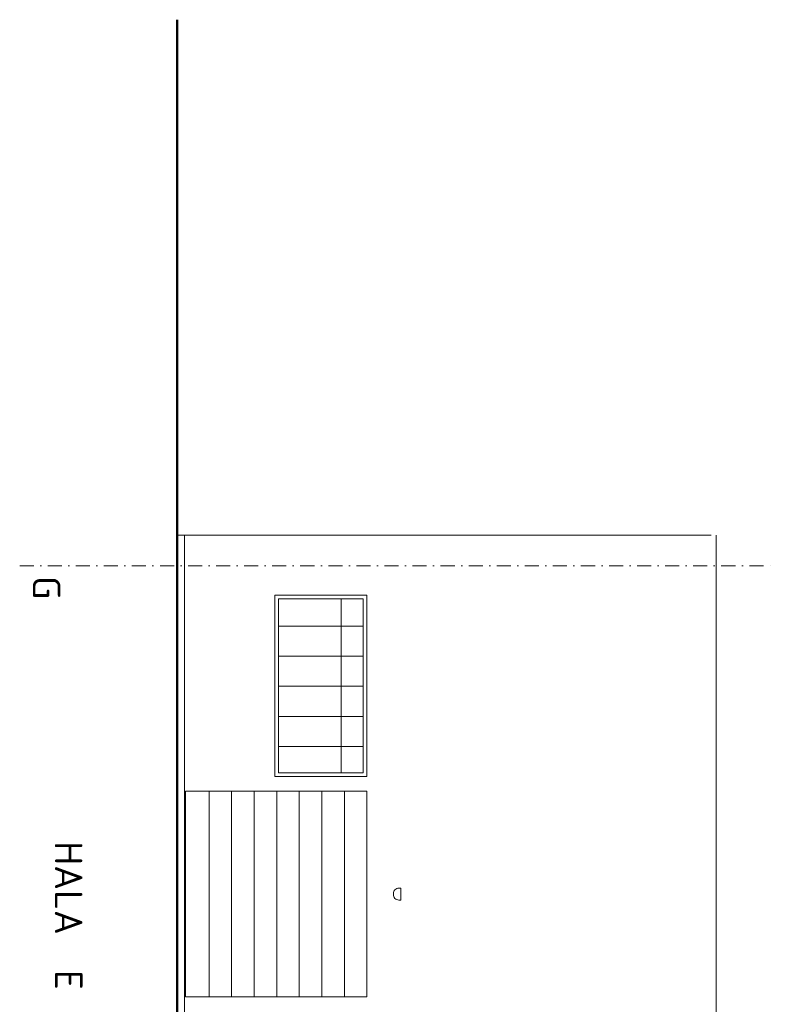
# Model space of a CAD drawing. Header units: millimetres. Extents: x -796345 to 3713765, y -2985421 to 2187451.
# Tile 109 of 256: x -29905 to -9440, y 87720 to 114438. Entities that reach past the tile are written whole.
import ezdxf

# ---------------------------------------------------------------- set-up
doc = ezdxf.new("R2010")
doc.units = ezdxf.units.MM
for name, pattern in [('CENTERX2', [101.6, 63.5, -12.7, 12.7, -12.7]), ('DASHDOT', [25.4, 12.7, -6.35, 0, -6.35]), ('HIDDEN', [9.525, 6.35, -3.175])]:
    doc.linetypes.add(name, pattern=pattern)
for name, color, linetype, lineweight in [('A99_N_kce-pohl', 1, 'Continuous', 9), ('A99_N_osy', 1, 'CENTERX2', 9), ('A99_N_txt-popis-200', 240, 'Continuous', 5), ('A99_S_kce-pohl', 7, 'Continuous', 5)]:
    doc.layers.add(name, color=color, linetype=linetype, lineweight=lineweight)
doc.styles.add('ad_popis 100', font='isocpeur.ttf', dxfattribs={"height": 200})

msp = doc.modelspace()

# ---------------------------------------------------------------- linework, layer by layer
at = {"layer": 'A99_N_kce-pohl', "color": 7, "linetype": 'HIDDEN', "lineweight": 5, "ltscale": 20}
msp.add_line((-25425, 5915.1), (-25425, 100450), dxfattribs=at)
at = {"layer": 'A99_N_kce-pohl', "color": 7, "lineweight": 50}
msp.add_lwpolyline([(-25695, 24515), (-25625, 24515), (-25625, 114437.5)], dxfattribs=at)
at = {"layer": 'A99_N_osy', "color": 5, "linetype": 'DASHDOT', "lineweight": 9, "ltscale": 30}
msp.add_lwpolyline([(-29905, 99620), (-9440, 99620)], dxfattribs=at)
at = {"layer": 'A99_S_kce-pohl'}
msp.add_line((-11125, 100450), (-25625, 100450), dxfattribs=at)
at = {"layer": 'A99_S_kce-pohl', "lineweight": 5}
for p, q in [((-20475, 98820), (-22975, 98820)), ((-22975, 93900), (-22975, 98820)), ((-20575, 98720), (-22875, 98720)), ((-22875, 94000), (-22875, 98720)), ((-21175, 94000), (-21175, 98720)), ((-20575, 94000), (-20575, 98720)), ((-20475, 93900), (-20475, 98820)), ((-20575, 97983.3), (-22875, 97983.3)), ((-20575, 97166.7), (-22875, 97166.7)), ((-20575, 96350), (-22875, 96350)), ((-20575, 95533.3), (-22875, 95533.3)), ((-20575, 94716.7), (-22875, 94716.7)), ((-20475, 93900), (-22975, 93900)), ((-20575, 94000), (-22875, 94000)), ((-20475, 93500), (-25405, 93500)), ((-25405, 87920), (-25405, 93500)), ((-24762.5, 93500), (-24762.5, 87920)), ((-24150, 93500), (-24150, 87920)), ((-23537.5, 93500), (-23537.5, 87920)), ((-22925, 93500), (-22925, 87920)), ((-22312.5, 93500), (-22312.5, 87920)), ((-21700, 93500), (-21700, 87920)), ((-21087.5, 93500), (-21087.5, 87920)), ((-20475, 87920), (-20475, 93500)), ((-20475, 87920), (-25405, 87920))]:
    msp.add_line(p, q, dxfattribs=at)
at = {"layer": 'A99_S_kce-pohl'}
msp.add_lwpolyline([(-25425, 80450), (-25425, 100450)], dxfattribs=at)
at = {"layer": 'A99_S_kce-pohl', "lineweight": 5, "ltscale": 2}
msp.add_lwpolyline([(-10995, 81865), (-10995, 100450)], dxfattribs=at)
at = {"layer": 'A99_S_kce-pohl', "lineweight": 5}
msp.add_lwpolyline([(-19552.2, 90548.6), (-19552.2, 90871.4), (-19608.3, 90871.4, 0.4142136), (-19758.3, 90721.4), (-19758.3, 90698.6, 0.4142136), (-19608.3, 90548.6)], format="xyb", close=True, dxfattribs=at)

# ---------------------------------------------------------------- texts
at = {"layer": 'A99_N_txt-popis-200', "lineweight": 9, "ltscale": 5, "style": 'ad_popis 100'}
msp.add_text('HALA  E', height=750, rotation=270, dxfattribs=at).set_placement((-28950, 92145))
at = {"layer": 'A99_N_txt-popis-200', "color": 5, "lineweight": 0, "insert": (-28800, 99340.4), "char_height": 750, "attachment_point": 1, "rotation": 270, "style": 'ad_popis 100'}
msp.add_mtext_dynamic_manual_height_columns('G', width=832.5, gutter_width=1000, heights=[0], dxfattribs=at)

doc.saveas('drawing.dxf')
